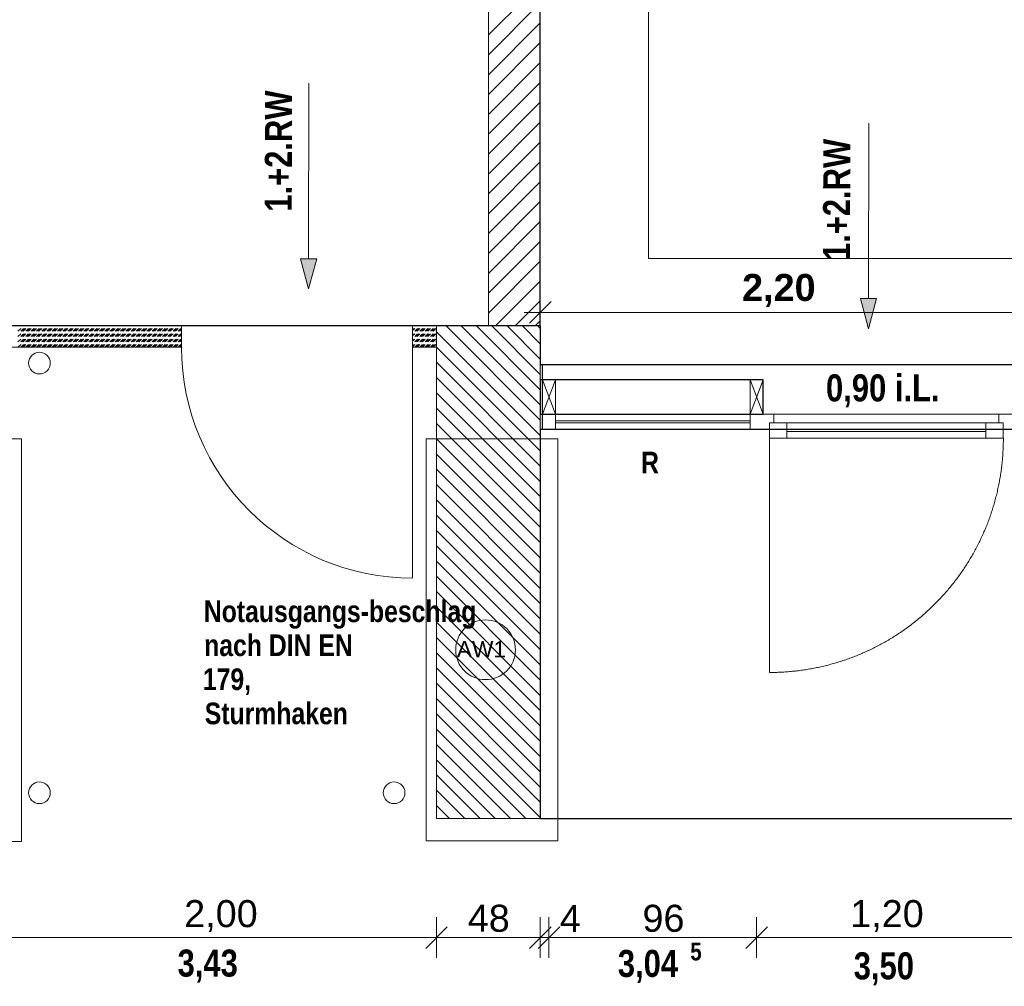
# Model space of a CAD drawing. Header units: millimetres. Extents: x 634730 to 711346, y 362082 to 425615.
# Tile 129 of 160: x 684819 to 689372, y 386059 to 390531. Entities that reach past the tile are written whole.
import ezdxf
from ezdxf.enums import TextEntityAlignment as Align

# ---------------------------------------------------------------- set-up
doc = ezdxf.new("R2010")
doc.units = ezdxf.units.MM
doc.header["$LTSCALE"] = 50
for name, pattern in [('Achse', [10, 5, -2.5, 0, -2.5]), ('Strichlinie', [0.4, 0.3, -0.1]), ('Strichlinie_ eng', [0.1, 0.06, -0.04]), ('Strichlinie_ lang', [0.529167, 0.3175, -0.211667])]:
    doc.linetypes.add(name, pattern=pattern)
for name, color, linetype in [('1_EG', 7, 'Continuous'), ('A_Bemaßung', 7, 'Continuous'), ('A_Beschriftung', 7, 'Continuous'), ('A_Brandschutz', 7, 'Continuous'), ('A_Dach Belag', 7, 'Continuous'), ('A_Decke Bodenbelag', 7, 'Continuous'), ('A_Decken', 7, 'Continuous'), ('A_Deckenspiegel', 7, 'Continuous'), ('A_Möblierung fest', 7, 'Continuous'), ('A_Raumflächen', 7, 'Continuous'), ('A_Schraffuren', 7, 'Continuous'), ('A_Stützen', 7, 'Continuous'), ('A_Wände', 7, 'Continuous')]:
    doc.layers.add(name, color=color, linetype=linetype)
doc.styles.add('ERSTELLTER_STIL_1', font='ARIALN.TTF')
doc.styles.add('ERSTELLTER_STIL_2', font='ARIALNB.TTF')

# ---------------------------------------------------------------- blocks, each defined once
blk = doc.blocks.new('A$C85d2cf1a')
at = {"layer": 'A_Brandschutz', "linetype": 'Continuous', "lineweight": 18}
for points in [[(40.1726, 27.2032), (40.2104, 27.3431), (40.1354, 27.3432)], [(42.7615, 27.0188), (42.7993, 27.1587), (42.7243, 27.1589)]]:
    blk.add_hatch(color=1, dxfattribs=at).paths.add_polyline_path(points)
at = {"layer": 'A_Wände', "linetype": 'Continuous', "lineweight": 18}
blk.add_hatch(color=8, dxfattribs=at).paths.add_polyline_path([(41.2545, 26.8533), (41.2445, 26.8533), (41.2445, 26.5533), (41.2545, 26.5533), (41.2545, 26.6232), (41.2545, 26.7832)])
for p, q in [((42.2744, 26.7833), (41.2445, 26.7833)), ((41.2445, 26.7833), (41.2445, 26.6233)), ((42.2744, 26.6233), (42.2744, 26.7833)), ((41.2445, 26.6233), (42.2744, 26.6233))]:
    blk.add_line(p, q)
at = {"layer": 'A_Bemaßung', "color": 7, "linetype": 'Continuous', "lineweight": 13}
for p, q in [((41.2445, 27.0007), (41.2445, 27.1882)), ((41.2945, 27.1445), (41.1945, 27.0445)), ((41.1695, 27.0945), (41.2445, 27.0945)), ((41.2445, 27.0945), (43.4445, 27.0945)), ((40.7645, 24.1086), (40.7645, 24.2961)), ((40.7645, 24.1086), (40.7645, 24.2961)), ((41.2445, 24.1086), (41.2445, 24.2961)), ((41.2445, 24.1086), (41.2445, 24.2961)), ((41.2845, 24.1086), (41.2845, 24.2961)), ((41.2845, 24.1086), (41.2845, 24.2961)), ((42.2445, 24.1086), (42.2445, 24.2961)), ((42.2445, 24.1086), (42.2445, 24.2961)), ((40.8145, 24.2524), (40.7145, 24.1524)), ((40.8145, 24.2524), (40.7145, 24.1524)), ((41.1945, 24.1524), (41.2945, 24.2524)), ((41.1945, 24.1524), (41.2945, 24.2524)), ((41.1945, 24.1524), (41.2945, 24.2524)), ((41.3345, 24.2524), (41.2345, 24.1524)), ((41.3345, 24.2524), (41.2345, 24.1524)), ((41.3345, 24.2524), (41.2345, 24.1524)), ((42.2945, 24.2524), (42.1945, 24.1524)), ((42.2945, 24.2524), (42.1945, 24.1524)), ((38.7649, 24.2024), (40.7645, 24.2024)), ((40.7645, 24.2024), (41.2445, 24.2024)), ((41.2445, 24.2024), (41.2845, 24.2024)), ((41.2845, 24.2024), (42.2445, 24.2024)), ((42.2445, 24.2024), (43.4445, 24.2024))]:
    blk.add_line(p, q, dxfattribs=at)
at = {"layer": 'A_Beschriftung', "color": 7, "linetype": 'Continuous', "lineweight": 13}
for p in [(40.9913, 25.3946), (40.9913, 25.3955)]:
    blk.add_line(p, (40.9913, 25.3955), dxfattribs=at)
at = {"layer": 'A_Beschriftung', "color": 7, "linetype": 'Continuous', "lineweight": 13, "flags": 128}
blk.add_lwpolyline([(41.1296, 25.5338, 1), (40.8531, 25.5338, 1)], format="xyb", close=True, dxfattribs=at)
at = {"layer": 'A_Brandschutz', "color": 1, "linetype": 'Continuous', "lineweight": 18}
for p, q in [((40.1746, 28.1547), (40.1729, 27.3432)), ((42.7634, 27.9703), (42.7618, 27.1588)), ((40.1354, 27.3432), (40.2104, 27.3431)), ((40.1726, 27.2032), (40.1354, 27.3432)), ((40.1726, 27.2032), (40.2104, 27.3431)), ((42.7243, 27.1589), (42.7993, 27.1587)), ((42.7615, 27.0188), (42.7243, 27.1589)), ((42.7615, 27.0188), (42.7993, 27.1587))]:
    blk.add_line(p, q, dxfattribs=at)
at = {"layer": 'A_Dach Belag', "color": 7, "linetype": 'Strichlinie_ lang', "lineweight": 18}
blk.add_line((40.7645, 27.0333), (38.7649, 27.0333), dxfattribs=at)
at = {"layer": 'A_Decke Bodenbelag', "color": 7, "linetype": 'Continuous', "lineweight": 25}
for p, q in [((38.2849, 27.0334), (41.2445, 27.0332)), ((41.2445, 27.0332), (41.2445, 26.8533)), ((41.2445, 26.8533), (54.8845, 26.8531)), ((41.2445, 26.5533), (41.2444, 24.7536)), ((54.8845, 26.553), (41.2445, 26.5533)), ((41.2444, 24.7536), (54.8844, 24.7533))]:
    blk.add_line(p, q, dxfattribs=at)
at = {"layer": 'A_Decken', "color": 7, "linetype": 'Strichlinie_ lang', "lineweight": 25}
for p, q in [((41.2445, 27.0333), (41.2445, 35.4974)), ((38.2849, 27.0333), (41.2445, 27.0333))]:
    blk.add_line(p, q, dxfattribs=at)
at = {"layer": 'A_Deckenspiegel', "color": 7, "linetype": 'Strichlinie', "lineweight": 13}
for p, q in [((41.0044, 27.0333), (41.0044, 35.4974)), ((41.7445, 27.3445), (41.7445, 34.9967)), ((47.4445, 27.3445), (41.7445, 27.3445)), ((38.5205, 27.0333), (41.0044, 27.0333))]:
    blk.add_line(p, q, dxfattribs=at)
at = {"layer": 'A_Schraffuren', "color": 251, "linetype": 'Strichlinie_ eng', "lineweight": 18, "true_color": 0x5f5f5f}
for p, q in [((38.2414, 26.5099), (38.8456, 26.5099)), ((38.8456, 26.5099), (38.8456, 24.6461)), ((40.7172, 26.5099), (41.3255, 26.5099)), ((40.7172, 24.6499), (40.7172, 26.5099)), ((41.3255, 26.5099), (41.3255, 24.6499)), ((38.8456, 24.6461), (38.2414, 24.6461)), ((41.3255, 24.6499), (40.7172, 24.6499))]:
    blk.add_line(p, q, dxfattribs=at)
at = {"layer": 'A_Stützen', "color": 7, "linetype": 'Continuous', "lineweight": 13}
for p, q in [((41.3145, 26.7832), (41.2545, 26.7832)), ((41.2545, 26.7832), (41.2545, 26.6232)), ((41.2545, 26.6232), (41.3145, 26.7832)), ((41.3145, 26.6232), (41.2545, 26.7832)), ((41.3145, 26.6232), (41.3145, 26.7832)), ((42.2145, 26.7832), (42.2144, 26.6232)), ((42.2144, 26.6232), (42.2745, 26.7832)), ((42.2745, 26.7832), (42.2145, 26.7832)), ((42.2744, 26.6232), (42.2145, 26.7832)), ((42.2744, 26.6232), (42.2745, 26.7832)), ((41.2545, 26.6232), (41.3145, 26.6232)), ((42.2144, 26.6232), (42.2744, 26.6232))]:
    blk.add_line(p, q, dxfattribs=at)
for centre, start, end in [((38.9284, 26.8601), 90, 180), ((38.9284, 26.8601), 0, 90), ((38.9284, 26.8601), 180, 270), ((38.9284, 26.8601), 270, 0), ((38.9284, 24.8722), 90, 180), ((38.9284, 24.8722), 0, 90), ((40.5684, 24.8722), 90, 180), ((40.5684, 24.8722), 0, 90), ((38.9284, 24.8722), 180, 270), ((38.9284, 24.8722), 270, 0), ((40.5684, 24.8722), 180, 270), ((40.5684, 24.8722), 270, 0)]:
    blk.add_arc(centre, 0.05, start, end, dxfattribs=at)
at = {"layer": 'A_Wände', "color": 7, "linetype": 'Continuous', "lineweight": 18}
for p, q in [((41.0044, 36.1374), (41.0044, 27.0333)), ((41.2444, 27.0333), (41.2444, 35.4974)), ((39.5856, 27.0333), (38.7649, 27.0333)), ((39.5856, 27.0333), (39.5856, 26.9333)), ((39.5856, 27.0333), (39.5856, 26.9333)), ((39.5856, 27.0333), (39.5856, 26.9333)), ((40.6538, 27.0333), (40.6538, 26.9333)), ((40.7645, 27.0333), (40.6538, 27.0333)), ((40.6538, 27.0333), (40.6538, 26.9333)), ((40.6538, 27.0333), (40.6538, 26.9333)), ((40.7645, 27.0333), (40.7645, 24.7533)), ((41.2445, 27.0333), (40.7645, 27.0333)), ((40.7645, 26.9333), (40.7645, 27.0333)), ((41.0044, 27.0333), (41.2444, 27.0333)), ((41.2445, 24.7533), (41.2445, 27.0333)), ((38.7649, 26.9333), (39.5856, 26.9333)), ((40.6538, 26.9333), (40.7645, 26.9333)), ((40.6538, 26.9333), (40.6538, 25.865)), ((41.2545, 26.8533), (41.2445, 26.8533)), ((41.2445, 26.8533), (41.2445, 26.5533)), ((41.2545, 26.6233), (41.2545, 26.8533)), ((42.2744, 26.7833), (41.2445, 26.7833)), ((41.2445, 26.7833), (41.2445, 26.6233)), ((42.2744, 26.6233), (42.2744, 26.7833)), ((41.2445, 26.6233), (42.2744, 26.6233)), ((41.2545, 26.5533), (41.2545, 26.6233)), ((41.2445, 26.5533), (41.2545, 26.5533)), ((40.7645, 24.7533), (41.2445, 24.7533))]:
    blk.add_line(p, q, dxfattribs=at)
at = {"layer": 'A_Wände', "color": 8, "linetype": 'Continuous', "lineweight": 18}
for p, q in [((41.0044, 28.3784), (41.2444, 28.6184)), ((41.0044, 28.2864), (41.2444, 28.5264)), ((41.0044, 28.1945), (41.2444, 28.4345)), ((41.0044, 28.1026), (41.2444, 28.3426)), ((41.0044, 28.0107), (41.2444, 28.2507)), ((41.0044, 27.9187), (41.2444, 28.1587)), ((41.0044, 27.8268), (41.2444, 28.0668)), ((41.0044, 27.7349), (41.2444, 27.9749)), ((41.0044, 27.643), (41.2444, 27.883)), ((41.0044, 27.551), (41.2444, 27.791)), ((41.0044, 27.4591), (41.2444, 27.6991)), ((41.0044, 27.3672), (41.2444, 27.6072)), ((41.0044, 27.2753), (41.2444, 27.5153)), ((41.0044, 27.1833), (41.2444, 27.4233)), ((41.0044, 27.0914), (41.2444, 27.3314)), ((41.0382, 27.0333), (41.2444, 27.2395)), ((41.1301, 27.0333), (41.2444, 27.1476)), ((41.2221, 27.0333), (41.2444, 27.0557)), ((41.2445, 26.5251), (40.7645, 27.0051)), ((41.2445, 26.5958), (40.807, 27.0333)), ((41.2445, 26.6665), (40.8777, 27.0333)), ((41.2445, 26.7372), (40.9484, 27.0333)), ((41.2445, 26.8079), (41.0191, 27.0333)), ((41.2445, 26.8786), (41.0898, 27.0333)), ((41.2445, 26.9494), (41.1605, 27.0333)), ((41.2445, 27.0201), (41.2313, 27.0333)), ((41.2445, 26.4544), (40.7645, 26.9344)), ((41.2445, 26.3837), (40.7645, 26.8637)), ((41.2445, 26.313), (40.7645, 26.793)), ((41.2445, 26.2422), (40.7645, 26.7222)), ((41.2445, 26.1715), (40.7645, 26.6515)), ((41.2445, 26.1008), (40.7645, 26.5808)), ((41.2445, 26.0301), (40.7645, 26.5101)), ((41.2445, 25.9594), (40.7645, 26.4394)), ((41.2445, 25.8887), (40.7645, 26.3687)), ((41.2445, 25.818), (40.7645, 26.298)), ((41.2445, 25.7473), (40.7645, 26.2273)), ((41.2445, 25.6766), (40.7645, 26.1566)), ((41.2445, 25.6058), (40.7645, 26.0858)), ((41.2445, 25.5351), (40.7645, 26.0151)), ((41.2445, 25.4644), (40.7645, 25.9444)), ((41.2445, 25.3937), (40.7645, 25.8737)), ((41.2445, 25.323), (40.7645, 25.803)), ((41.2445, 25.2523), (40.7645, 25.7323)), ((41.2445, 25.1816), (40.7645, 25.6616)), ((41.2445, 25.1109), (40.7645, 25.5909)), ((41.2445, 25.0402), (40.7645, 25.5202)), ((41.2445, 24.9695), (40.7645, 25.4495)), ((41.2445, 24.8987), (40.7645, 25.3787)), ((41.2445, 24.828), (40.7645, 25.308)), ((41.2445, 24.7573), (40.7645, 25.2373)), ((41.1778, 24.7533), (40.7645, 25.1666)), ((41.1071, 24.7533), (40.7645, 25.0959)), ((41.0364, 24.7533), (40.7645, 25.0252)), ((40.9657, 24.7533), (40.7645, 24.9545)), ((40.895, 24.7533), (40.7645, 24.8838)), ((40.8242, 24.7533), (40.7645, 24.8131))]:
    blk.add_line(p, q, dxfattribs=at)
at = {"layer": 'A_Wände', "color": 255, "linetype": 'Continuous', "lineweight": 18}
for p, q in [((38.8292, 27.0083), (38.8417, 27.0208)), ((38.8417, 27.0333), (38.8417, 27.0333)), ((38.8417, 27.0083), (38.8542, 27.0208)), ((38.8476, 27.0333), (38.8476, 27.0333)), ((38.8476, 27.0083), (38.8601, 27.0208)), ((38.8534, 27.0333), (38.8535, 27.0333)), ((38.8534, 27.0083), (38.866, 27.0208)), ((38.8659, 27.0333), (38.866, 27.0333)), ((38.8659, 27.0083), (38.8785, 27.0208)), ((38.8718, 27.0333), (38.8719, 27.0333)), ((38.8718, 27.0083), (38.8844, 27.0208)), ((38.8777, 27.0333), (38.8778, 27.0333)), ((38.8777, 27.0083), (38.8902, 27.0208)), ((38.8902, 27.0333), (38.8903, 27.0333)), ((38.8902, 27.0083), (38.9027, 27.0208)), ((38.8961, 27.0333), (38.8962, 27.0333)), ((38.8961, 27.0083), (38.9086, 27.0208)), ((38.902, 27.0333), (38.902, 27.0333)), ((38.902, 27.0083), (38.9145, 27.0208)), ((38.9145, 27.0333), (38.9145, 27.0333)), ((38.9145, 27.0083), (38.927, 27.0208)), ((38.9204, 27.0333), (38.9204, 27.0333)), ((38.9204, 27.0083), (38.9329, 27.0208)), ((38.9263, 27.0333), (38.9263, 27.0333)), ((38.9263, 27.0083), (38.9388, 27.0208)), ((38.9388, 27.0333), (38.9388, 27.0333)), ((38.9388, 27.0083), (38.9513, 27.0208)), ((38.9447, 27.0333), (38.9447, 27.0333)), ((38.9447, 27.0083), (38.9572, 27.0208)), ((38.9506, 27.0333), (38.9506, 27.0333)), ((38.9506, 27.0083), (38.9631, 27.0208)), ((38.9631, 27.0333), (38.9631, 27.0333)), ((38.9631, 27.0083), (38.9756, 27.0208)), ((38.969, 27.0333), (38.969, 27.0333)), ((38.969, 27.0083), (38.9815, 27.0208)), ((38.9749, 27.0333), (38.9749, 27.0333)), ((38.9749, 27.0083), (38.9874, 27.0208)), ((38.9874, 27.0333), (38.9874, 27.0333)), ((38.9874, 27.0083), (38.9999, 27.0208)), ((38.9933, 27.0333), (38.9933, 27.0333)), ((38.9933, 27.0083), (39.0058, 27.0208)), ((38.9992, 27.0333), (38.9992, 27.0333)), ((38.9992, 27.0083), (39.0117, 27.0208)), ((39.0117, 27.0333), (39.0117, 27.0333)), ((39.0117, 27.0083), (39.0242, 27.0208)), ((39.0176, 27.0333), (39.0176, 27.0333)), ((39.0176, 27.0083), (39.0301, 27.0208)), ((39.0235, 27.0333), (39.0235, 27.0333)), ((39.0235, 27.0083), (39.036, 27.0208)), ((39.036, 27.0333), (39.036, 27.0333)), ((39.036, 27.0083), (39.0485, 27.0208)), ((39.0419, 27.0333), (39.0419, 27.0333)), ((39.0419, 27.0083), (39.0544, 27.0208)), ((39.0478, 27.0333), (39.0478, 27.0333)), ((39.0478, 27.0083), (39.0603, 27.0208)), ((39.0603, 27.0333), (39.0603, 27.0333)), ((39.0603, 27.0083), (39.0728, 27.0208)), ((39.0662, 27.0333), (39.0662, 27.0333)), ((39.0662, 27.0083), (39.0787, 27.0208)), ((39.0721, 27.0333), (39.0721, 27.0333)), ((39.0721, 27.0083), (39.0846, 27.0208)), ((39.0846, 27.0333), (39.0846, 27.0333)), ((39.0846, 27.0083), (39.0971, 27.0208)), ((39.0905, 27.0333), (39.0905, 27.0333)), ((39.0905, 27.0083), (39.103, 27.0208)), ((39.0964, 27.0333), (39.0964, 27.0333)), ((39.0964, 27.0083), (39.1089, 27.0208)), ((39.1089, 27.0333), (39.1089, 27.0333)), ((39.1089, 27.0083), (39.1214, 27.0208)), ((39.1148, 27.0333), (39.1148, 27.0333)), ((39.1148, 27.0083), (39.1273, 27.0208)), ((39.1207, 27.0333), (39.1207, 27.0333)), ((39.1207, 27.0083), (39.1332, 27.0208)), ((39.1332, 27.0333), (39.1332, 27.0333)), ((39.1332, 27.0083), (39.1457, 27.0208)), ((39.1391, 27.0333), (39.1391, 27.0333)), ((39.1391, 27.0083), (39.1516, 27.0208)), ((39.145, 27.0333), (39.145, 27.0333)), ((39.145, 27.0083), (39.1575, 27.0208)), ((39.1575, 27.0333), (39.1575, 27.0333)), ((39.1575, 27.0083), (39.17, 27.0208)), ((39.1634, 27.0333), (39.1634, 27.0333)), ((39.1634, 27.0083), (39.1759, 27.0208)), ((39.1692, 27.0333), (39.1693, 27.0333)), ((39.1692, 27.0083), (39.1818, 27.0208)), ((39.1817, 27.0333), (39.1818, 27.0333)), ((39.1817, 27.0083), (39.1943, 27.0208)), ((39.1876, 27.0333), (39.1877, 27.0333)), ((39.1876, 27.0083), (39.2002, 27.0208)), ((39.1935, 27.0333), (39.1936, 27.0333)), ((39.1935, 27.0083), (39.206, 27.0208)), ((39.206, 27.0333), (39.2061, 27.0333)), ((39.206, 27.0083), (39.2185, 27.0208)), ((39.2119, 27.0333), (39.212, 27.0333)), ((39.2119, 27.0083), (39.2244, 27.0208)), ((39.2178, 27.0333), (39.2178, 27.0333)), ((39.2178, 27.0083), (39.2303, 27.0208)), ((39.2303, 27.0333), (39.2303, 27.0333)), ((39.2303, 27.0083), (39.2428, 27.0208)), ((39.2362, 27.0333), (39.2362, 27.0333)), ((39.2362, 27.0083), (39.2487, 27.0208)), ((39.2421, 27.0333), (39.2421, 27.0333)), ((39.2421, 27.0083), (39.2546, 27.0208)), ((39.2546, 27.0333), (39.2546, 27.0333)), ((39.2546, 27.0083), (39.2671, 27.0208)), ((39.2605, 27.0333), (39.2605, 27.0333)), ((39.2605, 27.0083), (39.273, 27.0208)), ((39.2664, 27.0333), (39.2664, 27.0333)), ((39.2664, 27.0083), (39.2789, 27.0208)), ((39.2789, 27.0333), (39.2789, 27.0333)), ((39.2789, 27.0083), (39.2914, 27.0208)), ((39.2848, 27.0333), (39.2848, 27.0333)), ((39.2848, 27.0083), (39.2973, 27.0208)), ((39.2907, 27.0333), (39.2907, 27.0333)), ((39.2907, 27.0083), (39.3032, 27.0208)), ((39.3032, 27.0333), (39.3032, 27.0333)), ((39.3032, 27.0083), (39.3157, 27.0208)), ((39.3091, 27.0333), (39.3091, 27.0333)), ((39.3091, 27.0083), (39.3216, 27.0208)), ((39.315, 27.0333), (39.315, 27.0333)), ((39.315, 27.0083), (39.3275, 27.0208)), ((39.3275, 27.0333), (39.3275, 27.0333)), ((39.3275, 27.0083), (39.34, 27.0208)), ((39.3334, 27.0333), (39.3334, 27.0333)), ((39.3334, 27.0083), (39.3459, 27.0208)), ((39.3393, 27.0333), (39.3393, 27.0333)), ((39.3393, 27.0083), (39.3518, 27.0208)), ((39.3518, 27.0333), (39.3518, 27.0333)), ((39.3518, 27.0083), (39.3643, 27.0208)), ((39.3577, 27.0333), (39.3577, 27.0333)), ((39.3577, 27.0083), (39.3702, 27.0208)), ((39.3636, 27.0333), (39.3636, 27.0333)), ((39.3636, 27.0083), (39.3761, 27.0208)), ((39.3761, 27.0333), (39.3761, 27.0333)), ((39.3761, 27.0083), (39.3886, 27.0208)), ((39.382, 27.0333), (39.382, 27.0333)), ((39.382, 27.0083), (39.3945, 27.0208)), ((39.3879, 27.0333), (39.3879, 27.0333)), ((39.3879, 27.0083), (39.4004, 27.0208)), ((39.4004, 27.0333), (39.4004, 27.0333)), ((39.4004, 27.0083), (39.4129, 27.0208)), ((39.4063, 27.0333), (39.4063, 27.0333)), ((39.4063, 27.0083), (39.4188, 27.0208)), ((39.4122, 27.0333), (39.4122, 27.0333)), ((39.4122, 27.0083), (39.4247, 27.0208)), ((39.4247, 27.0333), (39.4247, 27.0333)), ((39.4247, 27.0083), (39.4372, 27.0208)), ((39.4306, 27.0333), (39.4306, 27.0333)), ((39.4306, 27.0083), (39.4431, 27.0208)), ((39.4365, 27.0333), (39.4365, 27.0333)), ((39.4365, 27.0083), (39.449, 27.0208)), ((39.449, 27.0333), (39.449, 27.0333)), ((39.449, 27.0083), (39.4615, 27.0208)), ((39.4549, 27.0333), (39.4549, 27.0333)), ((39.4549, 27.0083), (39.4674, 27.0208)), ((39.4608, 27.0333), (39.4608, 27.0333)), ((39.4608, 27.0083), (39.4733, 27.0208)), ((39.4733, 27.0333), (39.4733, 27.0333)), ((39.4733, 27.0083), (39.4858, 27.0208)), ((39.4792, 27.0333), (39.4792, 27.0333)), ((39.4792, 27.0083), (39.4917, 27.0208)), ((39.4851, 27.0333), (39.4851, 27.0333)), ((39.4851, 27.0083), (39.4976, 27.0208)), ((39.4976, 27.0333), (39.4976, 27.0333)), ((39.4976, 27.0083), (39.5101, 27.0208)), ((39.5034, 27.0333), (39.5035, 27.0333)), ((39.5034, 27.0083), (39.516, 27.0208)), ((39.5093, 27.0333), (39.5094, 27.0333)), ((39.5093, 27.0083), (39.5219, 27.0208)), ((39.5218, 27.0333), (39.5219, 27.0333)), ((39.5218, 27.0083), (39.5344, 27.0208)), ((39.5277, 27.0333), (39.5278, 27.0333)), ((39.5277, 27.0083), (39.5402, 27.0208)), ((39.5336, 27.0333), (39.5337, 27.0333)), ((39.5336, 27.0083), (39.5461, 27.0208)), ((39.5461, 27.0333), (39.5462, 27.0333)), ((39.5461, 27.0083), (39.5586, 27.0208)), ((39.552, 27.0333), (39.552, 27.0333)), ((39.552, 27.0083), (39.5645, 27.0208)), ((39.5579, 27.0333), (39.5579, 27.0333)), ((39.5579, 27.0083), (39.5704, 27.0208)), ((39.5704, 27.0333), (39.5704, 27.0333)), ((39.5704, 27.0083), (39.5829, 27.0208)), ((39.5763, 27.0333), (39.5763, 27.0333)), ((39.5763, 27.0083), (39.5856, 27.0175)), ((39.5822, 27.0333), (39.5822, 27.0333)), ((39.5822, 27.0083), (39.5856, 27.0116)), ((40.6538, 27.0168), (40.6577, 27.0208)), ((40.6538, 27.0109), (40.6636, 27.0208)), ((40.6636, 27.0333), (40.6636, 27.0333)), ((40.6636, 27.0083), (40.6761, 27.0208)), ((40.6695, 27.0333), (40.6695, 27.0333)), ((40.6695, 27.0083), (40.682, 27.0208)), ((40.6754, 27.0333), (40.6754, 27.0333)), ((40.6754, 27.0083), (40.6879, 27.0208)), ((40.6879, 27.0333), (40.6879, 27.0333)), ((40.6879, 27.0083), (40.7004, 27.0208)), ((40.6938, 27.0333), (40.6938, 27.0333)), ((40.6938, 27.0083), (40.7063, 27.0208)), ((40.6997, 27.0333), (40.6997, 27.0333)), ((40.6997, 27.0083), (40.7122, 27.0208)), ((40.7122, 27.0333), (40.7122, 27.0333)), ((40.7122, 27.0083), (40.7247, 27.0208)), ((40.7181, 27.0333), (40.7181, 27.0333)), ((40.7181, 27.0083), (40.7306, 27.0208)), ((40.724, 27.0333), (40.724, 27.0333)), ((40.724, 27.0083), (40.7365, 27.0208)), ((40.7365, 27.0333), (40.7365, 27.0333)), ((40.7365, 27.0083), (40.749, 27.0208)), ((40.7424, 27.0333), (40.7424, 27.0333)), ((40.7424, 27.0083), (40.7549, 27.0208)), ((40.7483, 27.0333), (40.7483, 27.0333)), ((40.7483, 27.0083), (40.7608, 27.0208)), ((40.7608, 27.0333), (40.7608, 27.0333)), ((40.7608, 27.0083), (40.7645, 27.012)), ((38.8292, 26.9833), (38.8417, 26.9958)), ((38.8292, 26.9583), (38.8417, 26.9708)), ((38.8417, 26.9833), (38.8542, 26.9958)), ((38.8417, 26.9583), (38.8542, 26.9708)), ((38.8476, 26.9833), (38.8601, 26.9958)), ((38.8476, 26.9583), (38.8601, 26.9708)), ((38.8534, 26.9833), (38.866, 26.9958)), ((38.8534, 26.9583), (38.866, 26.9708)), ((38.8659, 26.9833), (38.8785, 26.9958)), ((38.8659, 26.9583), (38.8785, 26.9708)), ((38.8718, 26.9833), (38.8844, 26.9958)), ((38.8718, 26.9583), (38.8844, 26.9708)), ((38.8777, 26.9833), (38.8902, 26.9958)), ((38.8777, 26.9583), (38.8902, 26.9708)), ((38.8902, 26.9833), (38.9027, 26.9958)), ((38.8902, 26.9583), (38.9027, 26.9708)), ((38.8961, 26.9833), (38.9086, 26.9958)), ((38.8961, 26.9583), (38.9086, 26.9708)), ((38.902, 26.9833), (38.9145, 26.9958)), ((38.902, 26.9583), (38.9145, 26.9708)), ((38.9145, 26.9833), (38.927, 26.9958)), ((38.9145, 26.9583), (38.927, 26.9708)), ((38.9204, 26.9833), (38.9329, 26.9958)), ((38.9204, 26.9583), (38.9329, 26.9708)), ((38.9263, 26.9833), (38.9388, 26.9958)), ((38.9263, 26.9583), (38.9388, 26.9708)), ((38.9388, 26.9833), (38.9513, 26.9958)), ((38.9388, 26.9583), (38.9513, 26.9708)), ((38.9447, 26.9833), (38.9572, 26.9958)), ((38.9447, 26.9583), (38.9572, 26.9708)), ((38.9506, 26.9833), (38.9631, 26.9958)), ((38.9506, 26.9583), (38.9631, 26.9708)), ((38.9631, 26.9833), (38.9756, 26.9958)), ((38.9631, 26.9583), (38.9756, 26.9708)), ((38.969, 26.9833), (38.9815, 26.9958)), ((38.969, 26.9583), (38.9815, 26.9708)), ((38.9749, 26.9833), (38.9874, 26.9958)), ((38.9749, 26.9583), (38.9874, 26.9708)), ((38.9874, 26.9833), (38.9999, 26.9958)), ((38.9874, 26.9583), (38.9999, 26.9708)), ((38.9933, 26.9833), (39.0058, 26.9958)), ((38.9933, 26.9583), (39.0058, 26.9708)), ((38.9992, 26.9833), (39.0117, 26.9958)), ((38.9992, 26.9583), (39.0117, 26.9708)), ((39.0117, 26.9833), (39.0242, 26.9958)), ((39.0117, 26.9583), (39.0242, 26.9708)), ((39.0176, 26.9833), (39.0301, 26.9958)), ((39.0176, 26.9583), (39.0301, 26.9708)), ((39.0235, 26.9833), (39.036, 26.9958)), ((39.0235, 26.9583), (39.036, 26.9708)), ((39.036, 26.9833), (39.0485, 26.9958)), ((39.036, 26.9583), (39.0485, 26.9708)), ((39.0419, 26.9833), (39.0544, 26.9958)), ((39.0419, 26.9583), (39.0544, 26.9708)), ((39.0478, 26.9833), (39.0603, 26.9958)), ((39.0478, 26.9583), (39.0603, 26.9708)), ((39.0603, 26.9833), (39.0728, 26.9958)), ((39.0603, 26.9583), (39.0728, 26.9708)), ((39.0662, 26.9833), (39.0787, 26.9958)), ((39.0662, 26.9583), (39.0787, 26.9708)), ((39.0721, 26.9833), (39.0846, 26.9958)), ((39.0721, 26.9583), (39.0846, 26.9708)), ((39.0846, 26.9833), (39.0971, 26.9958)), ((39.0846, 26.9583), (39.0971, 26.9708)), ((39.0905, 26.9833), (39.103, 26.9958)), ((39.0905, 26.9583), (39.103, 26.9708)), ((39.0964, 26.9833), (39.1089, 26.9958)), ((39.0964, 26.9583), (39.1089, 26.9708)), ((39.1089, 26.9833), (39.1214, 26.9958)), ((39.1089, 26.9583), (39.1214, 26.9708)), ((39.1148, 26.9833), (39.1273, 26.9958)), ((39.1148, 26.9583), (39.1273, 26.9708)), ((39.1207, 26.9833), (39.1332, 26.9958)), ((39.1207, 26.9583), (39.1332, 26.9708)), ((39.1332, 26.9833), (39.1457, 26.9958)), ((39.1332, 26.9583), (39.1457, 26.9708)), ((39.1391, 26.9833), (39.1516, 26.9958)), ((39.1391, 26.9583), (39.1516, 26.9708)), ((39.145, 26.9833), (39.1575, 26.9958)), ((39.145, 26.9583), (39.1575, 26.9708)), ((39.1575, 26.9833), (39.17, 26.9958)), ((39.1575, 26.9583), (39.17, 26.9708)), ((39.1634, 26.9833), (39.1759, 26.9958)), ((39.1634, 26.9583), (39.1759, 26.9708)), ((39.1692, 26.9833), (39.1818, 26.9958)), ((39.1692, 26.9583), (39.1818, 26.9708)), ((39.1817, 26.9833), (39.1943, 26.9958)), ((39.1817, 26.9583), (39.1943, 26.9708)), ((39.1876, 26.9833), (39.2002, 26.9958)), ((39.1876, 26.9583), (39.2002, 26.9708)), ((39.1935, 26.9833), (39.206, 26.9958)), ((39.1935, 26.9583), (39.206, 26.9708)), ((39.206, 26.9833), (39.2185, 26.9958)), ((39.206, 26.9583), (39.2185, 26.9708)), ((39.2119, 26.9833), (39.2244, 26.9958)), ((39.2119, 26.9583), (39.2244, 26.9708)), ((39.2178, 26.9833), (39.2303, 26.9958)), ((39.2178, 26.9583), (39.2303, 26.9708)), ((39.2303, 26.9833), (39.2428, 26.9958)), ((39.2303, 26.9583), (39.2428, 26.9708)), ((39.2362, 26.9833), (39.2487, 26.9958)), ((39.2362, 26.9583), (39.2487, 26.9708)), ((39.2421, 26.9833), (39.2546, 26.9958)), ((39.2421, 26.9583), (39.2546, 26.9708)), ((39.2546, 26.9833), (39.2671, 26.9958)), ((39.2546, 26.9583), (39.2671, 26.9708)), ((39.2605, 26.9833), (39.273, 26.9958)), ((39.2605, 26.9583), (39.273, 26.9708)), ((39.2664, 26.9833), (39.2789, 26.9958)), ((39.2664, 26.9583), (39.2789, 26.9708)), ((39.2789, 26.9833), (39.2914, 26.9958)), ((39.2789, 26.9583), (39.2914, 26.9708)), ((39.2848, 26.9833), (39.2973, 26.9958)), ((39.2848, 26.9583), (39.2973, 26.9708)), ((39.2907, 26.9833), (39.3032, 26.9958)), ((39.2907, 26.9583), (39.3032, 26.9708)), ((39.3032, 26.9833), (39.3157, 26.9958)), ((39.3032, 26.9583), (39.3157, 26.9708)), ((39.3091, 26.9833), (39.3216, 26.9958)), ((39.3091, 26.9583), (39.3216, 26.9708)), ((39.315, 26.9833), (39.3275, 26.9958)), ((39.315, 26.9583), (39.3275, 26.9708)), ((39.3275, 26.9833), (39.34, 26.9958)), ((39.3275, 26.9583), (39.34, 26.9708)), ((39.3334, 26.9833), (39.3459, 26.9958)), ((39.3334, 26.9583), (39.3459, 26.9708)), ((39.3393, 26.9833), (39.3518, 26.9958)), ((39.3393, 26.9583), (39.3518, 26.9708)), ((39.3518, 26.9833), (39.3643, 26.9958)), ((39.3518, 26.9583), (39.3643, 26.9708)), ((39.3577, 26.9833), (39.3702, 26.9958)), ((39.3577, 26.9583), (39.3702, 26.9708)), ((39.3636, 26.9833), (39.3761, 26.9958)), ((39.3636, 26.9583), (39.3761, 26.9708)), ((39.3761, 26.9833), (39.3886, 26.9958)), ((39.3761, 26.9583), (39.3886, 26.9708)), ((39.382, 26.9833), (39.3945, 26.9958)), ((39.382, 26.9583), (39.3945, 26.9708)), ((39.3879, 26.9833), (39.4004, 26.9958)), ((39.3879, 26.9583), (39.4004, 26.9708)), ((39.4004, 26.9833), (39.4129, 26.9958)), ((39.4004, 26.9583), (39.4129, 26.9708)), ((39.4063, 26.9833), (39.4188, 26.9958)), ((39.4063, 26.9583), (39.4188, 26.9708)), ((39.4122, 26.9833), (39.4247, 26.9958)), ((39.4122, 26.9583), (39.4247, 26.9708)), ((39.4247, 26.9833), (39.4372, 26.9958)), ((39.4247, 26.9583), (39.4372, 26.9708)), ((39.4306, 26.9833), (39.4431, 26.9958)), ((39.4306, 26.9583), (39.4431, 26.9708)), ((39.4365, 26.9833), (39.449, 26.9958)), ((39.4365, 26.9583), (39.449, 26.9708)), ((39.449, 26.9833), (39.4615, 26.9958)), ((39.449, 26.9583), (39.4615, 26.9708)), ((39.4549, 26.9833), (39.4674, 26.9958)), ((39.4549, 26.9583), (39.4674, 26.9708)), ((39.4608, 26.9833), (39.4733, 26.9958)), ((39.4608, 26.9583), (39.4733, 26.9708)), ((39.4733, 26.9833), (39.4858, 26.9958)), ((39.4733, 26.9583), (39.4858, 26.9708)), ((39.4792, 26.9833), (39.4917, 26.9958)), ((39.4792, 26.9583), (39.4917, 26.9708)), ((39.4851, 26.9833), (39.4976, 26.9958)), ((39.4851, 26.9583), (39.4976, 26.9708)), ((39.4976, 26.9833), (39.5101, 26.9958)), ((39.4976, 26.9583), (39.5101, 26.9708)), ((39.5034, 26.9833), (39.516, 26.9958)), ((39.5034, 26.9583), (39.516, 26.9708)), ((39.5093, 26.9833), (39.5219, 26.9958)), ((39.5093, 26.9583), (39.5219, 26.9708)), ((39.5218, 26.9833), (39.5344, 26.9958)), ((39.5218, 26.9583), (39.5344, 26.9708)), ((39.5277, 26.9833), (39.5402, 26.9958)), ((39.5277, 26.9583), (39.5402, 26.9708)), ((39.5336, 26.9833), (39.5461, 26.9958)), ((39.5336, 26.9583), (39.5461, 26.9708)), ((39.5461, 26.9833), (39.5586, 26.9958)), ((39.5461, 26.9583), (39.5586, 26.9708)), ((39.552, 26.9833), (39.5645, 26.9958)), ((39.552, 26.9583), (39.5645, 26.9708)), ((39.5579, 26.9833), (39.5704, 26.9958)), ((39.5579, 26.9583), (39.5704, 26.9708)), ((39.5704, 26.9833), (39.5829, 26.9958)), ((39.5704, 26.9583), (39.5829, 26.9708)), ((39.5763, 26.9833), (39.5856, 26.9925)), ((39.5763, 26.9583), (39.5856, 26.9675)), ((39.5822, 26.9833), (39.5856, 26.9866)), ((39.5822, 26.9583), (39.5856, 26.9616)), ((40.6538, 26.9918), (40.6577, 26.9958)), ((40.6538, 26.9859), (40.6636, 26.9958)), ((40.6538, 26.9668), (40.6577, 26.9708)), ((40.6538, 26.9609), (40.6636, 26.9708)), ((40.6636, 26.9833), (40.6761, 26.9958)), ((40.6636, 26.9583), (40.6761, 26.9708)), ((40.6695, 26.9833), (40.682, 26.9958)), ((40.6695, 26.9583), (40.682, 26.9708)), ((40.6754, 26.9833), (40.6879, 26.9958)), ((40.6754, 26.9583), (40.6879, 26.9708)), ((40.6879, 26.9833), (40.7004, 26.9958)), ((40.6879, 26.9583), (40.7004, 26.9708)), ((40.6938, 26.9833), (40.7063, 26.9958)), ((40.6938, 26.9583), (40.7063, 26.9708)), ((40.6997, 26.9833), (40.7122, 26.9958)), ((40.6997, 26.9583), (40.7122, 26.9708)), ((40.7122, 26.9833), (40.7247, 26.9958)), ((40.7122, 26.9583), (40.7247, 26.9708)), ((40.7181, 26.9833), (40.7306, 26.9958)), ((40.7181, 26.9583), (40.7306, 26.9708)), ((40.724, 26.9833), (40.7365, 26.9958)), ((40.724, 26.9583), (40.7365, 26.9708)), ((40.7365, 26.9833), (40.749, 26.9958)), ((40.7365, 26.9583), (40.749, 26.9708)), ((40.7424, 26.9833), (40.7549, 26.9958)), ((40.7424, 26.9583), (40.7549, 26.9708)), ((40.7483, 26.9833), (40.7608, 26.9958)), ((40.7483, 26.9583), (40.7608, 26.9708)), ((40.7608, 26.9833), (40.7645, 26.987)), ((40.7608, 26.9583), (40.7645, 26.962)), ((38.8292, 26.9333), (38.8417, 26.9458)), ((38.8417, 26.9333), (38.8542, 26.9458)), ((38.8476, 26.9333), (38.8601, 26.9458)), ((38.8535, 26.9333), (38.866, 26.9458)), ((38.866, 26.9333), (38.8785, 26.9458)), ((38.8719, 26.9333), (38.8844, 26.9458)), ((38.8778, 26.9333), (38.8902, 26.9458)), ((38.8903, 26.9333), (38.9027, 26.9458)), ((38.8962, 26.9333), (38.9086, 26.9458)), ((38.902, 26.9333), (38.9145, 26.9458)), ((38.9145, 26.9333), (38.927, 26.9458)), ((38.9204, 26.9333), (38.9329, 26.9458)), ((38.9263, 26.9333), (38.9388, 26.9458)), ((38.9388, 26.9333), (38.9513, 26.9458)), ((38.9447, 26.9333), (38.9572, 26.9458)), ((38.9506, 26.9333), (38.9631, 26.9458)), ((38.9631, 26.9333), (38.9756, 26.9458)), ((38.969, 26.9333), (38.9815, 26.9458)), ((38.9749, 26.9333), (38.9874, 26.9458)), ((38.9874, 26.9333), (38.9999, 26.9458)), ((38.9933, 26.9333), (39.0058, 26.9458)), ((38.9992, 26.9333), (39.0117, 26.9458)), ((39.0117, 26.9333), (39.0242, 26.9458)), ((39.0176, 26.9333), (39.0301, 26.9458)), ((39.0235, 26.9333), (39.036, 26.9458)), ((39.036, 26.9333), (39.0485, 26.9458)), ((39.0419, 26.9333), (39.0544, 26.9458)), ((39.0478, 26.9333), (39.0603, 26.9458)), ((39.0603, 26.9333), (39.0728, 26.9458)), ((39.0662, 26.9333), (39.0787, 26.9458)), ((39.0721, 26.9333), (39.0846, 26.9458)), ((39.0846, 26.9333), (39.0971, 26.9458)), ((39.0905, 26.9333), (39.103, 26.9458)), ((39.0964, 26.9333), (39.1089, 26.9458)), ((39.1089, 26.9333), (39.1214, 26.9458)), ((39.1148, 26.9333), (39.1273, 26.9458)), ((39.1207, 26.9333), (39.1332, 26.9458)), ((39.1332, 26.9333), (39.1457, 26.9458)), ((39.1391, 26.9333), (39.1516, 26.9458)), ((39.145, 26.9333), (39.1575, 26.9458)), ((39.1575, 26.9333), (39.17, 26.9458)), ((39.1634, 26.9333), (39.1759, 26.9458)), ((39.1693, 26.9333), (39.1818, 26.9458)), ((39.1818, 26.9333), (39.1943, 26.9458)), ((39.1877, 26.9333), (39.2002, 26.9458)), ((39.1936, 26.9333), (39.206, 26.9458)), ((39.2061, 26.9333), (39.2185, 26.9458)), ((39.212, 26.9333), (39.2244, 26.9458)), ((39.2178, 26.9333), (39.2303, 26.9458)), ((39.2303, 26.9333), (39.2428, 26.9458)), ((39.2362, 26.9333), (39.2487, 26.9458)), ((39.2421, 26.9333), (39.2546, 26.9458)), ((39.2546, 26.9333), (39.2671, 26.9458)), ((39.2605, 26.9333), (39.273, 26.9458)), ((39.2664, 26.9333), (39.2789, 26.9458)), ((39.2789, 26.9333), (39.2914, 26.9458)), ((39.2848, 26.9333), (39.2973, 26.9458)), ((39.2907, 26.9333), (39.3032, 26.9458)), ((39.3032, 26.9333), (39.3157, 26.9458)), ((39.3091, 26.9333), (39.3216, 26.9458)), ((39.315, 26.9333), (39.3275, 26.9458)), ((39.3275, 26.9333), (39.34, 26.9458)), ((39.3334, 26.9333), (39.3459, 26.9458)), ((39.3393, 26.9333), (39.3518, 26.9458)), ((39.3518, 26.9333), (39.3643, 26.9458)), ((39.3577, 26.9333), (39.3702, 26.9458)), ((39.3636, 26.9333), (39.3761, 26.9458)), ((39.3761, 26.9333), (39.3886, 26.9458)), ((39.382, 26.9333), (39.3945, 26.9458)), ((39.3879, 26.9333), (39.4004, 26.9458)), ((39.4004, 26.9333), (39.4129, 26.9458)), ((39.4063, 26.9333), (39.4188, 26.9458)), ((39.4122, 26.9333), (39.4247, 26.9458)), ((39.4247, 26.9333), (39.4372, 26.9458)), ((39.4306, 26.9333), (39.4431, 26.9458)), ((39.4365, 26.9333), (39.449, 26.9458)), ((39.449, 26.9333), (39.4615, 26.9458)), ((39.4549, 26.9333), (39.4674, 26.9458)), ((39.4608, 26.9333), (39.4733, 26.9458)), ((39.4733, 26.9333), (39.4858, 26.9458)), ((39.4792, 26.9333), (39.4917, 26.9458)), ((39.4851, 26.9333), (39.4976, 26.9458)), ((39.4976, 26.9333), (39.5101, 26.9458)), ((39.5035, 26.9333), (39.516, 26.9458)), ((39.5094, 26.9333), (39.5219, 26.9458)), ((39.5219, 26.9333), (39.5344, 26.9458)), ((39.5278, 26.9333), (39.5402, 26.9458)), ((39.5337, 26.9333), (39.5461, 26.9458)), ((39.5462, 26.9333), (39.5586, 26.9458)), ((39.552, 26.9333), (39.5645, 26.9458)), ((39.5579, 26.9333), (39.5704, 26.9458)), ((39.5704, 26.9333), (39.5829, 26.9458)), ((39.5763, 26.9333), (39.5856, 26.9425)), ((39.5822, 26.9333), (39.5856, 26.9366)), ((40.6538, 26.9418), (40.6577, 26.9458)), ((40.6538, 26.9359), (40.6636, 26.9458)), ((40.6636, 26.9333), (40.6761, 26.9458)), ((40.6695, 26.9333), (40.682, 26.9458)), ((40.6754, 26.9333), (40.6879, 26.9458)), ((40.6879, 26.9333), (40.7004, 26.9458)), ((40.6938, 26.9333), (40.7063, 26.9458)), ((40.6997, 26.9333), (40.7122, 26.9458)), ((40.7122, 26.9333), (40.7247, 26.9458)), ((40.7181, 26.9333), (40.7306, 26.9458)), ((40.724, 26.9333), (40.7365, 26.9458)), ((40.7365, 26.9333), (40.749, 26.9458)), ((40.7424, 26.9333), (40.7549, 26.9458)), ((40.7483, 26.9333), (40.7608, 26.9458)), ((40.7608, 26.9333), (40.7645, 26.937))]:
    blk.add_line(p, q, dxfattribs=at)
at = {"layer": 'A_Wände', "color": 7, "linetype": 'Continuous', "lineweight": 13}
for p, q in [((42.2445, 26.8533), (41.2545, 26.8533)), ((41.2545, 26.6233), (41.2545, 26.8533)), ((43.4445, 26.8533), (42.2445, 26.8533)), ((41.3145, 26.6233), (41.2545, 26.6233)), ((41.2545, 26.5533), (41.2545, 26.6233)), ((41.2545, 26.5533), (41.2545, 26.6233)), ((42.2145, 26.6233), (41.3145, 26.6233)), ((41.3145, 26.5533), (41.3145, 26.6233)), ((42.2145, 26.5933), (41.3145, 26.5933)), ((42.2445, 26.6233), (42.2145, 26.6233)), ((42.2145, 26.6233), (42.2145, 26.5533)), ((42.2445, 26.6233), (42.3245, 26.6233)), ((42.3245, 26.6233), (43.3645, 26.6233)), ((42.3245, 26.6233), (42.3245, 26.5833)), ((43.3645, 26.5833), (43.3645, 26.6233)), ((43.3645, 26.6233), (43.4445, 26.6233)), ((42.2445, 26.5533), (41.2545, 26.5533)), ((41.2545, 26.5533), (41.3145, 26.5533)), ((41.3145, 26.5833), (42.2145, 26.5833)), ((41.3145, 26.5533), (42.2145, 26.5533)), ((42.2145, 26.5533), (42.2445, 26.5533)), ((43.4445, 26.5533), (42.2445, 26.5533)), ((42.3045, 26.5533), (42.2445, 26.5533)), ((42.3245, 26.5833), (42.3045, 26.5833)), ((42.3045, 26.5833), (42.3045, 26.5533)), ((42.3045, 26.5133), (42.3045, 26.5833)), ((42.3045, 26.5833), (42.3845, 26.5833)), ((42.3845, 26.5833), (43.3045, 26.5833)), ((42.3845, 26.5833), (42.3845, 26.5133)), ((42.3845, 26.5533), (43.3045, 26.5533)), ((43.3045, 26.5133), (43.3045, 26.5833)), ((43.3045, 26.5833), (43.3845, 26.5833)), ((43.3845, 26.5833), (43.3645, 26.5833)), ((43.3845, 26.5533), (43.3845, 26.5833)), ((43.3845, 26.5833), (43.3845, 26.5133)), ((43.4445, 26.5533), (43.3845, 26.5533)), ((42.3845, 26.5133), (42.3045, 26.5133)), ((43.3045, 26.5433), (42.3845, 26.5433)), ((43.3045, 26.5133), (42.3845, 26.5133)), ((43.3845, 26.5133), (43.3045, 26.5133))]:
    blk.add_line(p, q, dxfattribs=at)
at = {"layer": 'A_Wände', "color": 7, "linetype": 'Achse', "lineweight": 13}
blk.add_line((42.3043, 26.5101), (42.3043, 25.4288), dxfattribs=at)
at = {"layer": 'A_Wände', "color": 7, "linetype": 'Continuous', "lineweight": 13}
blk.add_arc((40.6538, 26.9333), 1.0682, 180, 270, dxfattribs=at)
at = {"layer": 'A_Wände', "color": 7, "linetype": 'Achse', "lineweight": 13}
blk.add_arc((42.3043, 26.5101), 1.0813, 269.9988, 0.0546, dxfattribs=at)
at = {"layer": 'A_Wände', "color": 7, "linetype": 'Continuous', "lineweight": 18}
for p in [(39.5856, 26.9333), (40.6538, 26.9333)]:
    blk.add_point(p, dxfattribs=at)
at = {"layer": 'A_Bemaßung', "color": 7, "style": 'ERSTELLTER_STIL_2'}
for s, height, p in [('5', 0.0825, (41.938, 24.0965)), ('3,43', 0.125, (39.5672, 24.022)), ('3,04', 0.125, (41.6029, 24.0202)), ('3,50', 0.125, (42.6937, 24.0092))]:
    blk.add_text(s, height=height, dxfattribs=at).set_placement(p)
at = {"layer": 'A_Bemaßung', "color": 7, "lineweight": 13, "char_height": 0.125, "attachment_point": 7}
for s, insert, style in [('\\A1;{\\pql;\\fArial|b1|i0|c0|p0;\\W1.000000;2,20}', (42.1776, 27.1195), 'ERSTELLTER_STIL_1'), ('\\A1;{\\pql;\\fArial|b0|i0|c0|p0;\\W1.000000;2,00}', (39.5978, 24.2274), 'ERSTELLTER_STIL_2'), ('\\A1;{\\pql;\\fArial|b0|i0|c0|p0;\\W1.000000;48}', (40.9091, 24.2274), 'ERSTELLTER_STIL_2'), ('\\A1;{\\pql;\\fArial|b0|i0|c0|p0;\\W1.000000;4}', (41.3345, 24.2274), 'ERSTELLTER_STIL_2'), ('\\A1;{\\pql;\\fArial|b0|i0|c0|p0;\\W1.000000;96}', (41.7168, 24.2274), 'ERSTELLTER_STIL_2'), ('\\A1;{\\pql;\\fArial|b0|i0|c0|p0;\\W1.000000;1,20}', (42.6776, 24.2274), 'ERSTELLTER_STIL_2')]:
    blk.add_mtext(s, dxfattribs=dict(at, insert=insert, style=style))
at = {"layer": 'A_Beschriftung', "color": 7, "style": 'ERSTELLTER_STIL_2'}
blk.add_text('0,90 i.L.', height=0.125, dxfattribs=at).set_placement((42.5655, 26.6829))
blk.add_text('R', height=0.1, rotation=359.9988, dxfattribs=at).set_placement((41.7104, 26.3503))
at = {"layer": 'A_Beschriftung', "color": 8, "style": 'ERSTELLTER_STIL_2'}
for s, p in [('Notausgangs-beschlag', (39.6885, 25.6618)), ('nach DIN EN', (39.6899, 25.5047)), ('179,', (39.6839, 25.3475)), ('Sturmhaken', (39.6928, 25.1894))]:
    blk.add_text(s, height=0.1, dxfattribs=at).set_placement(p)
at = {"layer": 'A_Beschriftung', "color": 7, "lineweight": 13, "insert": (40.9913, 25.5738), "char_height": 0.075, "attachment_point": 2, "style": 'ERSTELLTER_STIL_2'}
blk.add_mtext('\\A1;{\\pqc;\\pt0,1;\\fArial|b0|i0|c0|p0;\\W1.000000;AW1\\fArial|b0|i0|c0|p0;\\W1.000000;\\A1{\\H.66x;\\S^  ;}\\fArial|b0|i0|c0|p0;\\W1.000000;\\fArial|b0|i0|c0|p0;\\W1.000000;\\A1{\\H.66x;\\S^  ;}\\fArial|b0|i0|c0|p0;\\W1.000000; \\fArial|b0|i0|c0|p0;\\W1.000000;\\fArial|b0|i0|c0|p0;\\W1.000000;\\fArial|b0|i0|c0|p0;\\W1.000000;\\fArial|b0|i0|c0|p0;\\W1.000000;\\fArial|b0|i0|c0|p0;\\W1.000000;\\fArial|b0|i0|c0|p0;\\W1.000000;\\fArial|b0|i0|c0|p0;\\W1.000000;\\fArial|b0|i0|c0|p0;\\W1.000000;\\fArial|b0|i0|c0|p0;\\W1.000000;\\fArial|b0|i0|c0|p0;\\W1.000000;\\fArial|b0|i0|c0|p0;\\W1.000000;\\fArial|b0|i0|c0|p0;\\W1.000000;\\fArial|b0|i0|c0|p0;\\W1.000000;\\fArial|b0|i0|c0|p0;\\W1.000000;\\fArial|b0|i0|c0|p0;\\W1.000000;\\fArial|b0|i0|c0|p0;\\W1.000000;\\fArial|b0|i0|c0|p0;\\W1.000000;\\fArial|b0|i0|c0|p0;\\W1.000000;\\fArial|b0|i0|c0|p0;\\W1.000000;\\fArial|b0|i0|c0|p0;\\W1.000000;\\fArial|b0|i0|c0|p0;\\W1.000000;\\fArial|b0|i0|c0|p0;\\W1.000000;\\fArial|b0|i0|c0|p0;\\W1.000000;\\fArial|b0|i0|c0|p0;\\W1.000000;\\fArial|b0|i0|c0|p0;\\W1.000000;\\fArial|b0|i0|c0|p0;\\W1.000000;\\fArial|b0|i0|c0|p0;\\W1.000000;\\fArial|b0|i0|c0|p0;\\W1.000000;\\fArial|b0|i0|c0|p0;\\W1.000000;\\fArial|b0|i0|c0|p0;\\W1.000000;\\fArial|b0|i0|c0|p0;\\W1.000000;\\fArial|b0|i0|c0|p0;\\W1.000000;\\fArial|b0|i0|c0|p0;\\W1.000000;\\fArial|b0|i0|c0|p0;\\W1.000000;\\fArial|b0|i0|c0|p0;\\W1.000000;\\fArial|b0|i0|c0|p0;\\W1.000000;\\fArial|b0|i0|c0|p0;\\W1.000000;\\fArial|b0|i0|c0|p0;\\W1.000000;\\fArial|b0|i0|c0|p0;\\W1.000000;\\fArial|b0|i0|c0|p0;\\W1.000000;\\fArial|b0|i0|c0|p0;\\W1.000000;\\fArial|b0|i0|c0|p0;\\W1.000000;\\fArial|b0|i0|c0|p0;\\W1.000000;}', dxfattribs=at)
at = {"layer": 'A_Brandschutz', "color": 1, "style": 'ERSTELLTER_STIL_2'}
for p in [(40.0952, 27.5602), (42.6765, 27.3365)]:
    blk.add_text('1.+2.RW', height=0.125, rotation=89.8464, dxfattribs=at).set_placement(p)
at = {"layer": 'A_Möblierung fest', "color": 7, "lineweight": 13, "style": 'ERSTELLTER_STIL_2', "text_generation_flag": 2}
blk.add_attdef('txt', text='', height=0.12, rotation=359.9988, dxfattribs=at).set_placement((23.514, 39.2921), align=Align.MIDDLE_CENTER)
at = {"layer": 'A_Möblierung fest', "color": 7, "lineweight": 13, "style": 'ERSTELLTER_STIL_2'}
blk.add_attdef('txt', text='', height=0.12, dxfattribs=at).set_placement((10.172, 25.6523), align=Align.MIDDLE_CENTER)
at = {"layer": 'A_Raumflächen', "color": 7, "lineweight": 18}
for tag, style, p in [('DUMMY_850', 'ERSTELLTER_STIL_1', (31.5414, 25.9585)), ('DUMMY_850', 'ERSTELLTER_STIL_1', (48.3798, 25.9585)), ('ROOM_NAME', 'ERSTELLTER_STIL_1', (30.4276, 25.9283)), ('ROOM_NAME', 'ERSTELLTER_STIL_1', (47.266, 25.9283)), ('floorCode', 'ERSTELLTER_STIL_2', (30.5258, 25.6828)), ('stFloorCovering', 'ERSTELLTER_STIL_2', (31.0934, 25.6828)), ('floorCode', 'ERSTELLTER_STIL_2', (47.3642, 25.6828)), ('stFloorCovering', 'ERSTELLTER_STIL_2', (47.9319, 25.6828)), ('DUMMY_851', 'ERSTELLTER_STIL_2', (30.5258, 25.4675)), ('DUMMY_851', 'ERSTELLTER_STIL_2', (47.3642, 25.4675)), ('measuredNetAreaCode', 'ERSTELLTER_STIL_2', (30.5258, 25.1917)), ('measuredNetAreaCode', 'ERSTELLTER_STIL_2', (47.3642, 25.1917))]:
    blk.add_attdef(tag, text='', height=0.125, dxfattribs=dict(at, style=style)).set_placement(p, align=Align.TOP_LEFT)

msp = doc.modelspace()

# ---------------------------------------------------------------- block references
at = {"layer": '1_EG', "xscale": 1000, "yscale": 1000, "zscale": 1000}
msp.add_blockref('A$C85d2cf1a', (645981.7, 362082.4, 41515.3), dxfattribs=at)

doc.saveas('drawing.dxf')
